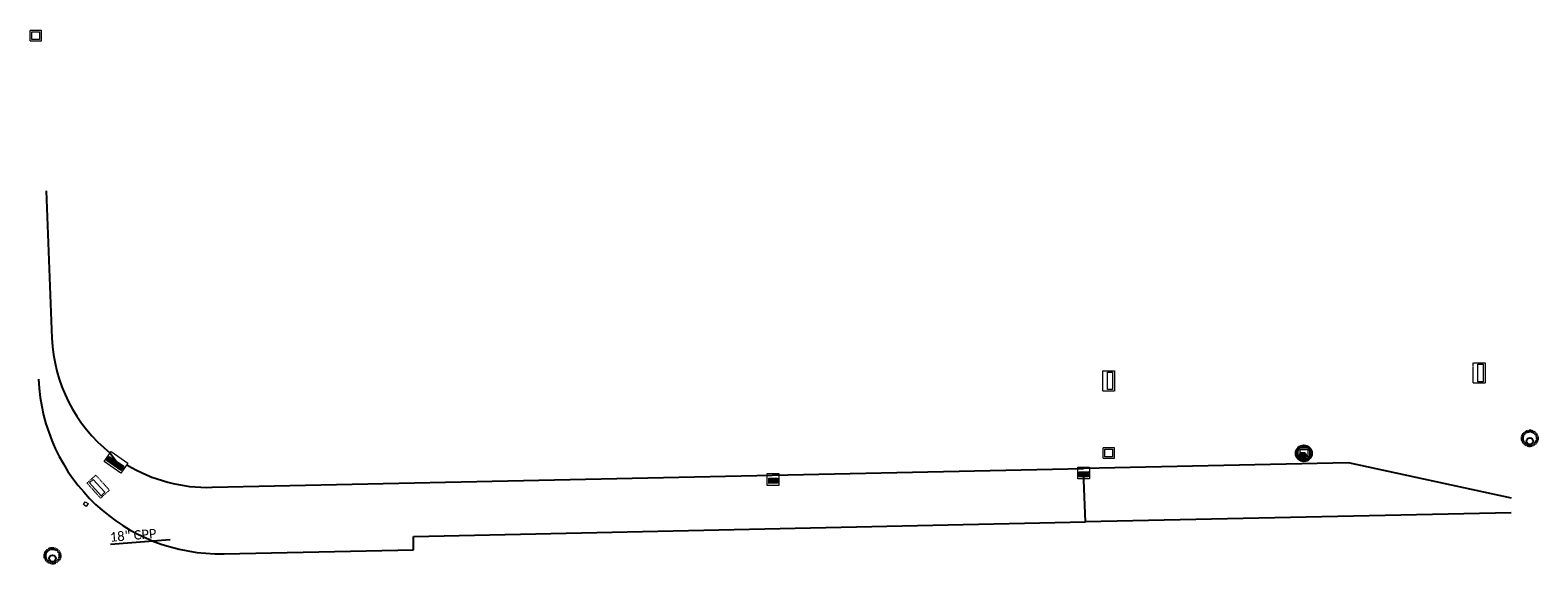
# Model space of a CAD drawing. Header units: feet. Extents: x 2474698 to 2485266, y 499169 to 501466.
# Tile 18 of 19: x 2483496 to 2483948, y 500181 to 500341. Entities that reach past the tile are written whole.
import ezdxf
from ezdxf.enums import TextEntityAlignment as Align

# ---------------------------------------------------------------- set-up
doc = ezdxf.new("R2010")
doc.units = ezdxf.units.FT
doc.header["$MEASUREMENT"] = 0
for name, pattern in [('leaderline', [0]), ('OhDOT_USTN2', [0.11, 0.069, -0.041]), ('underdrainpr', [0])]:
    doc.linetypes.add(name, pattern=pattern)
for name, color, linetype in [('DR_P_Cells', 151, 'Continuous'), ('DR_P_Underdrain', 6, 'underdrainpr'), ('DR_X_Cells', 151, 'OhDOT_USTN2'), ('DR_X_Text', 7, 'Continuous')]:
    doc.layers.add(name, color=color, linetype=linetype)
doc.layers.add('DR_P_GenericNode', color=151, linetype='Continuous', lineweight=0)
doc.styles.add('P_Slanted-Normal LS 0.50', font='calibrii.ttf', dxfattribs={"height": 0.14})
doc.styles.add('~X_Label - CenterDescender', font='calibril.ttf', dxfattribs={"height": 0.14})

# ---------------------------------------------------------------- blocks, each defined once
blk = doc.blocks.new('MH-3-048Base-X-Plan_33')
at = {"layer": 'DR_X_Cells'}
for radius in [2.42, 2]:
    blk.add_circle((0, 0), radius, dxfattribs=at)
at = {"layer": 'DR_X_Cells', "linetype": 'Continuous'}
blk.add_circle((0, -0.86), 0.99, dxfattribs=at)
blk = doc.blocks.new('MH-3-048Base-X-Plan_75')
at = {"layer": 'DR_X_Cells'}
for radius in [2.42, 2]:
    blk.add_circle((0, 0), radius, dxfattribs=at)
at = {"layer": 'DR_X_Cells', "linetype": 'Continuous'}
blk.add_circle((0, -0.86), 0.99, dxfattribs=at)
blk = doc.blocks.new('CB-3-X-Plan_65')
at = {"layer": 'DR_X_Cells', "color": 151, "lineweight": 13, "flags": 128}
blk.add_lwpolyline([(2.08, 3.04), (2.08, -3.04), (-1.5, -3.04), (-1.5, 3.04)], close=True, dxfattribs=at)
at = {"layer": 'DR_X_Cells', "color": 151, "linetype": 'Continuous', "lineweight": 0, "flags": 128}
blk.add_lwpolyline([(1.47, 2.6), (1.47, -2.6), (-0.08, -2.6), (-0.08, 2.6)], close=True, dxfattribs=at)
blk = doc.blocks.new('CB-3-X-Plan_66')
at = {"layer": 'DR_X_Cells', "color": 151, "lineweight": 13, "flags": 128}
blk.add_lwpolyline([(2.08, 3.04), (2.08, -3.04), (-1.5, -3.04), (-1.5, 3.04)], close=True, dxfattribs=at)
at = {"layer": 'DR_X_Cells', "color": 151, "linetype": 'Continuous', "lineweight": 0, "flags": 128}
blk.add_lwpolyline([(1.47, 2.6), (1.47, -2.6), (-0.08, -2.6), (-0.08, 2.6)], close=True, dxfattribs=at)
blk = doc.blocks.new('CB-3-X-Plan_99')
at = {"layer": 'DR_X_Cells', "color": 151, "lineweight": 13, "flags": 128}
blk.add_lwpolyline([(2.08, 3.04), (2.08, -3.04), (-1.5, -3.04), (-1.5, 3.04)], close=True, dxfattribs=at)
at = {"layer": 'DR_X_Cells', "color": 151, "linetype": 'Continuous', "lineweight": 0, "flags": 128}
blk.add_lwpolyline([(1.47, 2.6), (1.47, -2.6), (-0.08, -2.6), (-0.08, 2.6)], close=True, dxfattribs=at)
blk = doc.blocks.new('CB-2-2B-X-Plan_72')
at = {"layer": 'DR_X_Cells', "color": 151, "lineweight": 0, "flags": 128}
blk.add_lwpolyline([(1.67, 1.67), (1.67, -1.67), (-1.67, -1.67), (-1.67, 1.67)], close=True, dxfattribs=at)
at = {"layer": 'DR_X_Cells', "color": 151, "linetype": 'Continuous', "lineweight": 0, "flags": 128}
blk.add_lwpolyline([(1.15, 1.15), (1.15, -1.15), (-1.15, -1.15), (-1.15, 1.15)], close=True, dxfattribs=at)
blk = doc.blocks.new('CB-3A-P-Plan')
at = {"layer": 'DR_P_Cells', "color": 151, "linetype": 'Continuous', "lineweight": 13, "flags": 128}
blk.add_lwpolyline([(2.11, 1.75), (2.11, -1.75), (-1.47, -1.75), (-1.47, 1.75)], close=True, dxfattribs=at)
at = {"layer": 'DR_P_Cells', "color": 151, "linetype": 'Continuous', "lineweight": 0, "flags": 128}
blk.add_lwpolyline([(1.47, 1.32), (1.47, -1.31), (-0.08, -1.31), (-0.08, 1.32)], close=True, dxfattribs=at)
at = {"layer": 'DR_P_Cells', "color": 151, "linetype": 'Continuous', "lineweight": 0}
blk.add_solid([(1.47, 1.32), (1.47, -1.31), (-0.08, 1.32), (-0.08, -1.31)], dxfattribs=at)
blk = doc.blocks.new('CB-2-2B-X-Plan_103')
at = {"layer": 'DR_X_Cells', "color": 151, "lineweight": 0, "flags": 128}
blk.add_lwpolyline([(1.67, 1.67), (1.67, -1.67), (-1.67, -1.67), (-1.67, 1.67)], close=True, dxfattribs=at)
at = {"layer": 'DR_X_Cells', "color": 151, "linetype": 'Continuous', "lineweight": 0, "flags": 128}
blk.add_lwpolyline([(1.15, 1.15), (1.15, -1.15), (-1.15, -1.15), (-1.15, 1.15)], close=True, dxfattribs=at)
blk = doc.blocks.new('CB-2-2B-X-Plan_104')
at = {"layer": 'DR_X_Cells', "color": 151, "lineweight": 0, "flags": 128}
blk.add_lwpolyline([(1.67, 1.67), (1.67, -1.67), (-1.67, -1.67), (-1.67, 1.67)], close=True, dxfattribs=at)
at = {"layer": 'DR_X_Cells', "color": 151, "linetype": 'Continuous', "lineweight": 0, "flags": 128}
blk.add_lwpolyline([(1.15, 1.15), (1.15, -1.15), (-1.15, -1.15), (-1.15, 1.15)], close=True, dxfattribs=at)
blk = doc.blocks.new('CB-3-P-Plan_12')
at = {"layer": 'DR_P_Cells', "color": 151, "linetype": 'Continuous', "lineweight": 13, "flags": 128}
blk.add_lwpolyline([(2.08, 3.04), (2.08, -3.04), (-1.5, -3.04), (-1.5, 3.04)], close=True, dxfattribs=at)
at = {"layer": 'DR_P_Cells', "color": 151, "linetype": 'Continuous', "lineweight": 0, "flags": 128}
blk.add_lwpolyline([(1.47, 2.6), (1.47, -2.6), (-0.08, -2.6), (-0.08, 2.6)], close=True, dxfattribs=at)
at = {"layer": 'DR_P_Cells', "color": 151, "linetype": 'Continuous', "lineweight": 0}
blk.add_solid([(1.47, 2.6), (1.47, -2.6), (-0.08, 2.6), (-0.08, -2.6)], dxfattribs=at)
at = {"layer": 'DR_P_Underdrain', "style": 'P_Slanted-Normal LS 0.50'}
for tag, flags in [('AbsOffset', 1), ('TypeLabel', 1), ('Station', 1), ('Type', 1), ('Offset', 1), ('OffsetSide', 1), ('Grate_Rim_Elevation', 1), ('Conduit1Size', 1), ('Conduit1Invert', 1), ('Conduit1Angle', 1), ('Conduit1Direction', 1), ('Conduit2Angle', 1), ('Conduit2Direction', 1), ('Conduit3Angle', 1), ('Conduit3Direction', 1), ('Conduit4Angle', 1), ('Conduit5Angle', 1), ('Conduit4Direction', 1), ('Conduit5Direction', 1), ('OutgoingConduitSize', 1), ('OutgoingConduitAngle', 1), ('OutgoingConduitDirection', 1), ('Conduit2Invert', 1), ('Conduit3Invert', 1), ('Conduit4Invert', 1), ('Conduit5Invert', 1), ('Conduit2Size', 1), ('Conduit3Size', 1), ('Conduit4Size', 1), ('Conduit5Size', 1), ('OutgoingConduitLabel', 1), ('Conduit1Label', 1), ('Conduit2Label', 1), ('Conduit3Label', 1), ('Conduit4Label', 1), ('Conduit5Label', 1), ('Conduit1Type', 1), ('Conduit2Type', 1), ('Conduit3Type', 1), ('Conduit4Type', 1), ('Conduit5Type', 1), ('OutgoingConduitType', 1), ('OutgoingConduitInvert', 1), ('Existing_Action_Label', 1), ('isExisting', 1), ('Prefix', 1), ('Prefix_Type', 3), ('Conduit1isExisting', 1), ('Conduit1Prefix', 1), ('Conduit1Prefix_Size', 3), ('Conduit2Prefix_Size', 3), ('Conduit2Prefix', 1), ('Conduit2isExisting', 1), ('Conduit3Prefix_Size', 3), ('Conduit3Prefix', 1), ('Conduit3isExisting', 1), ('Conduit4Prefix_Size', 3), ('Conduit4Prefix', 1), ('Conduit4isExisting', 1), ('Conduit5Prefix_Size', 3), ('Conduit5Prefix', 1), ('Conduit5isExisting', 1), ('OutgoingConduitPrefix_Size', 3), ('OutgoingConduitPrefix', 1), ('OutgoingConduitisExisting', 1), ('BaselineName', 1), ('FeatureName', 3)]:
    blk.add_attdef(tag, (1831184.01, -1750673.62), '', height=0.14, dxfattribs=dict(at, flags=flags))
blk = doc.blocks.new('GenericNode-P-Plan_14')
at = {"layer": 'DR_P_GenericNode', "flags": 128}
blk.add_lwpolyline([(-0.5, 0.5), (0.5, 0.5), (0.5, -0.5), (-0.5, -0.5)], close=True, dxfattribs=at)
blk = doc.blocks.new('CB-3A-P-Plan_8')
at = {"layer": 'DR_P_Cells', "color": 151, "linetype": 'Continuous', "lineweight": 13, "flags": 128}
blk.add_lwpolyline([(2.11, 1.75), (2.11, -1.75), (-1.47, -1.75), (-1.47, 1.75)], close=True, dxfattribs=at)
at = {"layer": 'DR_P_Cells', "color": 151, "linetype": 'Continuous', "lineweight": 0, "flags": 128}
blk.add_lwpolyline([(1.47, 1.32), (1.47, -1.31), (-0.08, -1.31), (-0.08, 1.32)], close=True, dxfattribs=at)
at = {"layer": 'DR_P_Cells', "color": 151, "linetype": 'Continuous', "lineweight": 0}
blk.add_solid([(1.47, 1.32), (1.47, -1.31), (-0.08, 1.32), (-0.08, -1.31)], dxfattribs=at)
at = {"layer": 'DR_P_Underdrain', "style": 'P_Slanted-Normal LS 0.50'}
for tag, flags in [('AbsOffset', 1), ('Offset', 1), ('OffsetSide', 1), ('Conduit1Prefix', 1), ('Conduit1Prefix_Size', 3), ('Conduit2Prefix_Size', 3), ('Conduit2Prefix', 1), ('Conduit3Prefix_Size', 3), ('Conduit3Prefix', 1), ('Conduit4Prefix_Size', 3), ('Conduit4Prefix', 1), ('Conduit5Prefix_Size', 3), ('Conduit5Prefix', 1), ('OutgoingConduitPrefix_Size', 3), ('OutgoingConduitPrefix', 1), ('Grate_Rim_Elevation', 1), ('Conduit1Size', 1), ('Conduit1Invert', 1), ('Conduit1Angle', 1), ('Conduit1Direction', 1), ('Conduit2Angle', 1), ('Conduit2Direction', 1), ('Conduit3Angle', 1), ('Conduit3Direction', 1), ('Conduit4Angle', 1), ('Conduit5Angle', 1), ('Conduit4Direction', 1), ('Conduit5Direction', 1), ('OutgoingConduitSize', 1), ('OutgoingConduitAngle', 1), ('OutgoingConduitDirection', 1), ('Conduit2Invert', 1), ('Conduit3Invert', 1), ('Conduit4Invert', 1), ('Conduit5Invert', 1), ('Conduit2Size', 1), ('Conduit3Size', 1), ('Conduit4Size', 1), ('Conduit5Size', 1), ('OutgoingConduitLabel', 1), ('Conduit1Label', 1), ('Conduit2Label', 1), ('Conduit3Label', 1), ('Conduit4Label', 1), ('Conduit5Label', 1), ('Conduit1Type', 1), ('Conduit2Type', 1), ('Conduit3Type', 1), ('Conduit4Type', 1), ('Conduit5Type', 1), ('OutgoingConduitType', 1), ('OutgoingConduitInvert', 1), ('TypeLabel', 1), ('Station', 1), ('Conduit1isExisting', 1), ('Conduit2isExisting', 1), ('Conduit3isExisting', 1), ('Conduit4isExisting', 1), ('Conduit5isExisting', 1), ('OutgoingConduitisExisting', 1), ('Type', 1), ('Prefix', 1), ('Prefix_Type', 3), ('Existing_Action_Label', 1), ('isExisting', 1), ('BaselineName', 1), ('FeatureName', 3)]:
    blk.add_attdef(tag, (492166.52, -2485417.95), '', height=0.14, dxfattribs=dict(at, flags=flags))
blk = doc.blocks.new('MH-3-048Base-P-Plan_21')
at = {"layer": 'DR_P_Cells', "linetype": 'Continuous'}
h = blk.add_hatch(color=151, dxfattribs=at)
edge = h.paths.add_edge_path()
edge.add_arc((0, -0.86), 0.99, 0, 360)
for centre, radius in [((0, 0), 2.42), ((0, 0), 2), ((0, -0.86), 0.99)]:
    blk.add_circle(centre, radius, dxfattribs=at)

msp = doc.modelspace()

# ---------------------------------------------------------------- linework, layer by layer
at = {"layer": 'DR_P_Underdrain'}
for p, q in [((2483500.94, 500292.52), (2483502.62, 500248.35)), ((2483520.07, 500213.93), (2483522, 500211.4)), ((2483550.62, 500203.67), (2483811.94, 500209.28)), ((2483891.4, 500210.99), (2483811.94, 500209.28)), ((2483940.27, 500200.38), (2483891.4, 500210.99)), ((2483812.51, 500193.29), (2483811.98, 500208.28)), ((2483940.22, 500196.04), (2483812.51, 500193.29)), ((2483610.99, 500188.96), (2483812.51, 500193.29)), ((2483611.07, 500184.96), (2483610.99, 500188.96)), ((2483554.26, 500183.74), (2483611.07, 500184.96))]:
    msp.add_line(p, q, dxfattribs=at)
for start, end in [(182.4971, 231.2544), (238.7167, 271.5895)]:
    msp.add_arc((2483549.32, 500250.39), 46.74, start, end, dxfattribs=at)
at = {"layer": 'DR_P_Underdrain', "ltscale": 12}
msp.add_arc((2483553.09, 500238.23), 54.5, 182.2287, 271.2313, dxfattribs=at)
at = {"layer": 'DR_X_Text', "color": 97, "linetype": 'leaderline'}
msp.add_line((2483538.11, 500187.97), (2483520.19, 500186.5), dxfattribs=at)

# ---------------------------------------------------------------- block references
at = {"layer": 'DR_P_Cells', "color": 151, "linetype": 'Continuous', "lineweight": 0}
for name, p, rotation in [('CB-3-P-Plan_12', (2483522, 500211.4), 235.1000712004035), ('CB-3A-P-Plan_8', (2483811.98, 500208.28), 270.1854446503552), ('CB-3A-P-Plan', (2483718.87, 500206.33), 270.2451692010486)]:
    msp.add_blockref(name, p, dxfattribs=dict(at, rotation=rotation))
at = {"layer": 'DR_P_Cells', "linetype": 'Continuous', "rotation": 339.7972983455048}
msp.add_blockref('MH-3-048Base-P-Plan_21', (2483878.01, 500213.87), dxfattribs=at)
at = {"layer": 'DR_P_GenericNode', "rotation": 237.135848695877}
msp.add_blockref('GenericNode-P-Plan_14', (2483512.76, 500198.66), dxfattribs=at)
at = {"layer": 'DR_X_Cells', "color": 151, "lineweight": 0}
for name, p in [('CB-2-2B-X-Plan_72', (2483497.76, 500339.01)), ('CB-2-2B-X-Plan_103', (2483819.48, 500213.98)), ('CB-2-2B-X-Plan_104', (2483878.01, 500213.87))]:
    msp.add_blockref(name, p, dxfattribs=at)
at = {"layer": 'DR_X_Cells', "color": 151, "lineweight": 13}
for name, p in [('CB-3-X-Plan_66', (2483930.29, 500237.93)), ('CB-3-X-Plan_99', (2483819.19, 500235.57))]:
    msp.add_blockref(name, p, dxfattribs=at)
at = {"layer": 'DR_X_Cells'}
for name, p in [('MH-3-048Base-X-Plan_75', (2483945.76, 500218.36)), ('MH-3-048Base-X-Plan_33', (2483502.78, 500183.16))]:
    msp.add_blockref(name, p, dxfattribs=at)
at = {"layer": 'DR_X_Cells', "color": 151, "lineweight": 13, "rotation": 222.276300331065}
msp.add_blockref('CB-3-X-Plan_65', (2483516.7, 500204.08), dxfattribs=at)

# ---------------------------------------------------------------- texts
at = {"layer": 'DR_X_Text', "lineweight": 0, "style": '~X_Label - CenterDescender', "width": 0.999916}
msp.add_text('18" CPP', height=2.8, rotation=4.6792, dxfattribs=at).set_placement((2483527.16, 500187.07), align=Align.BOTTOM_CENTER)

doc.saveas('drawing.dxf')
